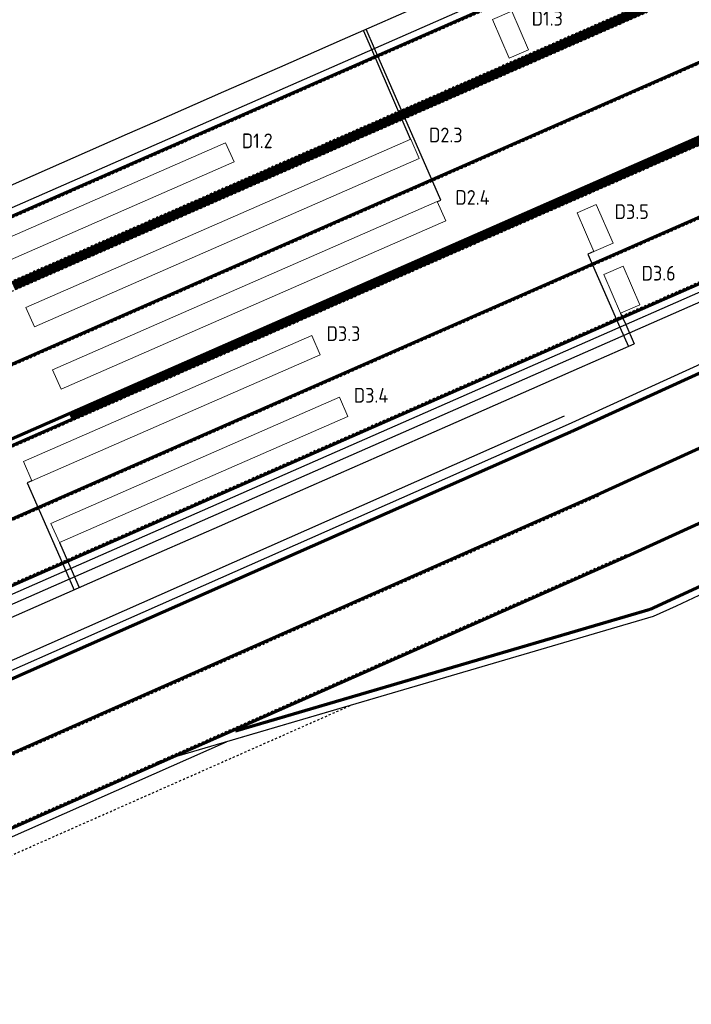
# Model space of a CAD drawing. Header units: metres. Extents: x 144112 to 146497, y 457631 to 458575.
# Tile 56 of 59: x 146296 to 146328, y 458429 to 458476. Entities that reach past the tile are written whole.
import ezdxf
from ezdxf.enums import TextEntityAlignment as Align

# ---------------------------------------------------------------- set-up
doc = ezdxf.new("R2010")
doc.units = ezdxf.units.M
doc.header["$LTSCALE"] = 0.25
for name, pattern in [('STIPPELFIJN', [0.375, 0.25, -0.125]), ('VW-1-3_STREEP', [4, 1, -3]), ('VW-3-3_STREEP', [6, 3, -3]), ('VW-3-9_STREEP', [12, 3, -9])]:
    doc.linetypes.add(name, pattern=pattern)
doc.layers.get('0').update_dxf_attribs({"linetype": 'CONTINUOUS', "lineweight": 0})
for name, color, linetype in [('KABEL-500', 3, 'CONTINUOUS'), ('LUS-T-CODE', 1, 'CONTINUOUS'), ('ONDERGROND', 7, 'CONTINUOUS'), ('VRI - uitslijper', 1, 'CONTINUOUS'), ('WEG-NW-BANDEN', 7, 'CONTINUOUS'), ('WEG-NW-MARKERING', 7, 'STIPPELFIJN'), ('WEG-NW-MARKERING 1-3 STREEP BLOK 45CM', 7, 'VW-1-3_STREEP'), ('WEG-NW-MARKERING 1-3 STREEP DIK 15', 7, 'VW-1-3_STREEP'), ('WEG-NW-MARKERING 3-3 STREEP DIK 15', 7, 'VW-3-3_STREEP'), ('WEG-NW-MARKERING 3-9 STREEP DIK 15', 7, 'VW-3-9_STREEP'), ('WEG-NW-MARKERING DOORGETROKKEN DIK 15', 7, 'CONTINUOUS'), ('WEG-NW-MARKERING VLAK', 7, 'CONTINUOUS'), ('WEG-NW-VERHARDEBERM', 42, 'STIPPELFIJN'), ('WEG-NW-VERHARDING', 42, 'CONTINUOUS')]:
    doc.layers.add(name, color=color, linetype=linetype)
doc.layers.add('LUSSEN', color=7, linetype='CONTINUOUS', lineweight=0)
doc.styles.add('I020-1', font='ISO', dxfattribs={"height": 2})
doc.styles.add('ISO', font='ISO')

# ---------------------------------------------------------------- blocks, each defined once
blk = doc.blocks.new('V_1X2')
blk.add_lwpolyline([(-1, 0), (1, 0), (1, -1), (-1, -1), (-1, 0)])
at = {"layer": 'LUS-T-CODE', "style": 'I020-1'}
blk.add_attdef('LUS', text='', height=1, rotation=270, dxfattribs=at).set_placement((0.022, -2.416), align=Align.MIDDLE)
blk = doc.blocks.new('V_15X1')
blk.add_lwpolyline([(0.5, 0), (0.5, -15), (-0.5, -15), (-0.5, 0)], close=True)
at = {"layer": 'LUS-T-CODE', "style": 'ISO'}
blk.add_attdef('LUS', text='', height=1, rotation=270, dxfattribs=at).set_placement((-0.021, -16.415), align=Align.MIDDLE)
blk = doc.blocks.new('V_20X1')
blk.add_lwpolyline([(0.5, 0), (0.5, -20), (-0.5, -20), (-0.5, 0)], close=True)
at = {"layer": 'LUS-T-CODE', "style": 'I020-1'}
blk.add_attdef('LUS', text='', height=1, rotation=270, dxfattribs=at).set_placement((0.014, -21.613), align=Align.MIDDLE)
blk = doc.blocks.new('N237_ondergrond1')
at = {"layer": 'WEG-NW-BANDEN', "color": 8, "flags": 128}
blk.add_lwpolyline([(146348.518, 458471.119), (146275.012, 458438.854), (146276.014, 458436.585), (146321.554, 458456.698)], dxfattribs=at)
blk.add_lwpolyline([(146348.518, 458471.119), (146275.012, 458438.854), (146276.014, 458436.585), (146321.554, 458456.698)], dxfattribs=at)
at = {"layer": 'WEG-NW-MARKERING', "color": 8, "flags": 128}
for points in [[(146374.703, 458498), (146262.689, 458448.833)], [(146374.703, 458498), (146262.689, 458448.833)], [(146369.461, 458495.208), (146262.87, 458448.421)], [(146369.461, 458495.208), (146262.87, 458448.421)], [(146373.094, 458493.253), (146264.177, 458445.445)], [(146373.094, 458493.253), (146264.177, 458445.445)], [(146374.078, 458489.808), (146265.603, 458442.194)], [(146374.078, 458489.808), (146265.603, 458442.194)], [(146372.844, 458485.772), (146266.889, 458439.264)], [(146372.844, 458485.772), (146266.889, 458439.264)], [(146328.466, 458480.708), (146261.584, 458451.351)], [(146328.466, 458480.708), (146261.584, 458451.351)], [(146348.136, 458471.923), (146263.319, 458434.694)], [(146348.136, 458471.923), (146263.319, 458434.694)], [(146273.507, 458430.952), (146323.226, 458452.911)], [(146273.507, 458430.952), (146323.226, 458452.911)], [(146324.479, 458450.075), (146277.198, 458429.193)], [(146324.479, 458450.075), (146277.198, 458429.193)]]:
    blk.add_lwpolyline(points, dxfattribs=at)
at = {"layer": 'WEG-NW-MARKERING 1-3 STREEP BLOK 45CM', "color": 8, "ltscale": 0.25, "const_width": 0.45, "flags": 128}
for points in [[(146488.524, 458544.393), (146409.873, 458509.578), (146373.98, 458490.011), (146298.005, 458456.663)], [(146488.524, 458544.393), (146409.873, 458509.578), (146373.98, 458490.011), (146298.005, 458456.663)], [(146369.371, 458495.414), (146295.282, 458462.893)], [(146369.371, 458495.414), (146295.282, 458462.893)]]:
    blk.add_lwpolyline(points, dxfattribs=at)
at = {"layer": 'WEG-NW-MARKERING 1-3 STREEP DIK 15', "color": 8, "ltscale": 0.25, "const_width": 0.15, "flags": 128}
for points in [[(146270.473, 458448.291), (146373.061, 458493.32), (146408.367, 458512.63), (146487.147, 458547.502)], [(146270.473, 458448.291), (146373.061, 458493.32), (146408.367, 458512.63), (146487.147, 458547.502)], [(146372.814, 458485.84), (146273.2, 458442.116)], [(146372.814, 458485.84), (146273.2, 458442.116)]]:
    blk.add_lwpolyline(points, dxfattribs=at)
at = {"layer": 'WEG-NW-MARKERING 3-3 STREEP DIK 15', "color": 8, "ltscale": 0.25, "const_width": 0.15, "flags": 128}
for points in [[(146267.867, 458454.191), (146328.436, 458480.777)], [(146267.867, 458454.191), (146328.436, 458480.777)], [(146302.687, 458440.369), (146278.658, 458429.756)], [(146302.687, 458440.369), (146278.658, 458429.756)]]:
    blk.add_lwpolyline(points, dxfattribs=at)
at = {"layer": 'WEG-NW-MARKERING 3-9 STREEP DIK 15', "color": 8, "ltscale": 0.25, "const_width": 0.15, "flags": 128}
blk.add_lwpolyline([(146277.345, 458432.729), (146323.196, 458452.98), (146354.524, 458467.259), (146494.389, 458532.848)], dxfattribs=at)
blk.add_lwpolyline([(146277.345, 458432.729), (146323.196, 458452.98), (146354.524, 458467.259), (146494.389, 458532.848)], dxfattribs=at)
at = {"layer": 'WEG-NW-MARKERING DOORGETROKKEN DIK 15', "color": 8, "const_width": 0.15, "flags": 128}
for points in [[(146490.043, 458541.846), (146409.988, 458506.504), (146348.17, 458471.856), (146274.371, 458439.463)], [(146490.043, 458541.846), (146409.988, 458506.504), (146348.17, 458471.856), (146274.371, 458439.463)], [(146321.887, 458455.954), (146353.16, 458470.21), (146492.968, 458535.771)], [(146321.887, 458455.954), (146353.16, 458470.21), (146492.968, 458535.771)], [(146324.543, 458450.022), (146355.888, 458464.31), (146379.714, 458475.482)], [(146324.543, 458450.022), (146355.888, 458464.31), (146379.714, 458475.482)], [(146297.945, 458456.8), (146271.786, 458445.318)], [(146297.945, 458456.8), (146271.786, 458445.318)], [(146298.065, 458456.525), (146271.907, 458445.043)], [(146298.065, 458456.525), (146271.907, 458445.043)], [(146276.032, 458435.702), (146321.883, 458455.953)], [(146276.032, 458435.702), (146321.883, 458455.953)], [(146302.165, 458440.138), (146324.542, 458450.021)], [(146302.165, 458440.138), (146324.542, 458450.021)]]:
    blk.add_lwpolyline(points, dxfattribs=at)
blk.add_lwpolyline([(146305.869, 458441.693), (146325.643, 458447.492, 0.003887), (146468.151, 458514.148, 0.003791)], format="xyb", dxfattribs=at)
blk.add_lwpolyline([(146305.869, 458441.693), (146325.643, 458447.492, 0.003887), (146468.151, 458514.148, 0.003791)], format="xyb", dxfattribs=at)
at = {"layer": 'WEG-NW-MARKERING VLAK', "color": 8, "flags": 128}
blk.add_lwpolyline([(146315.612, 458444.16), (146302.135, 458440.207)], dxfattribs=at)
blk.add_lwpolyline([(146315.612, 458444.16), (146302.135, 458440.207)], dxfattribs=at)
at = {"layer": 'WEG-NW-VERHARDEBERM', "color": 8, "flags": 128}
blk.add_lwpolyline([(146277.212, 458427.833), (146311.344, 458442.908)], dxfattribs=at)
blk.add_lwpolyline([(146277.212, 458427.833), (146311.344, 458442.908)], dxfattribs=at)
at = {"layer": 'WEG-NW-VERHARDING', "color": 8, "flags": 128}
blk.add_lwpolyline([(146321.731, 458456.296), (146353.003, 458470.55), (146492.808, 458536.111), (146495.919, 458529.58), (146481.153, 458522.695), (146482.235, 458520.047), (146464.811, 458512.139, -0.003792), (146325.775, 458447.14), (146305.45, 458441.179)], format="xyb", dxfattribs=at)
blk.add_lwpolyline([(146321.731, 458456.296), (146353.003, 458470.55), (146492.808, 458536.111), (146495.919, 458529.58), (146481.153, 458522.695), (146482.235, 458520.047), (146464.811, 458512.139, -0.003792), (146325.775, 458447.14), (146305.45, 458441.179)], format="xyb", dxfattribs=at)
for points in [[(146368.94, 458498.965), (146262.113, 458452.075)], [(146368.94, 458498.965), (146262.113, 458452.075)], [(146348.341, 458471.521), (146263.5, 458434.282)], [(146348.341, 458471.521), (146263.5, 458434.282)], [(146271.216, 458433.985), (146321.731, 458456.296)], [(146271.216, 458433.985), (146321.731, 458456.296)], [(146276.889, 458428.565), (146305.45, 458441.179)], [(146276.889, 458428.565), (146305.45, 458441.179)]]:
    blk.add_lwpolyline(points, dxfattribs=at)

msp = doc.modelspace()

# ---------------------------------------------------------------- linework, layer by layer
at = {"layer": 'KABEL-500'}
for p, q in [((146312.366, 458474.133), (146311.966, 458475.049)), ((146312.498, 458474.191), (146312.097, 458475.107)), ((146324.189, 458460.92), (146324.591, 458460.005)), ((146324.465, 458461.041), (146324.867, 458460.126)), ((146297.786, 458449.321), (146298.188, 458448.405)), ((146298.023, 458449.435), (146298.425, 458448.52))]:
    msp.add_line(p, q, dxfattribs=at)
at = {"layer": 'KABEL-500', "flags": 128}
for points in [[(146269.517, 458456.42), (146276.442, 458459.456), (146278.591, 458460.4), (146279.972, 458461.006), (146283.619, 458462.607), (146284.691, 458463.077), (146289.796, 458465.318), (146291.345, 458465.998), (146292.616, 458466.556), (146295.006, 458467.605), (146300.731, 458470.118), (146302.042, 458470.693), (146305.324, 458472.134), (146307.982, 458473.3), (146310.966, 458474.61), (146315.183, 458476.461), (146319.188, 458478.219), (146324.979, 458480.761), (146331.254, 458483.515)], [(146277.045, 458439.135), (146278.746, 458439.882), (146280.368, 458440.594), (146282.824, 458441.672), (146285.125, 458442.682), (146288.956, 458444.363), (146291.934, 458445.671), (146299.876, 458449.157), (146305.107, 458451.452), (146306.871, 458452.227), (146315.994, 458456.231), (146322.255, 458458.98), (146324.867, 458460.126)]]:
    msp.add_lwpolyline(points, dxfattribs=at)
at = {"layer": 'VRI - uitslijper'}
for p, q in [((146314.219, 458469.87), (146312.366, 458474.133)), ((146315.654, 458466.969), (146312.498, 458474.191)), ((146315.49, 458466.897), (146315.654, 458466.969)), ((146322.942, 458464.523), (146322.667, 458464.403)), ((146322.667, 458464.403), (146324.189, 458460.92)), ((146324.223, 458461.591), (146324.465, 458461.041)), ((146296.17, 458453.602), (146295.955, 458453.508)), ((146295.955, 458453.508), (146297.786, 458449.321)), ((146297.483, 458450.665), (146298.023, 458449.435))]:
    msp.add_line(p, q, dxfattribs=at)

# ---------------------------------------------------------------- block references
at = {"layer": 'LUSSEN'}
ref = msp.add_blockref('V_1X2', (146318.521, 458474.643), dxfattribs=dict(at, rotation=113.4593459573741))
ref.add_attrib('LUS', 'D1.3', dxfattribs={"layer": 'LUS-T-CODE', "height": 0.7, "style": 'I020-1'}).set_placement((146320.728, 458475.625), align=Align.MIDDLE)
ref = msp.add_blockref('V_15X1', (146291.86, 458463.236), dxfattribs=dict(at, rotation=113.6112305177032))
ref.add_attrib('LUS', 'D1.2', dxfattribs={"layer": 'LUS-T-CODE', "height": 0.7, "style": 'ISO'}).set_placement((146306.909, 458469.792), align=Align.MIDDLE)
ref = msp.add_blockref('V_20X1', (146296.094, 458461.402), dxfattribs=dict(at, rotation=113.6112305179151))
ref.add_attrib('LUS', 'D2.3', dxfattribs={"layer": 'LUS-T-CODE', "height": 0.7, "style": 'I020-1'}).set_placement((146315.893, 458470.071), align=Align.MIDDLE)
ref = msp.add_blockref('V_20X1', (146297.364, 458458.429), dxfattribs=dict(at, rotation=113.6112305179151))
ref.add_attrib('LUS', 'D2.4', dxfattribs={"layer": 'LUS-T-CODE', "height": 0.7, "style": 'I020-1'}).set_placement((146317.163, 458467.098), align=Align.MIDDLE)
ref = msp.add_blockref('V_1X2', (146322.544, 458465.44), dxfattribs=dict(at, rotation=113.4593459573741))
ref.add_attrib('LUS', 'D3.5', dxfattribs={"layer": 'LUS-T-CODE', "height": 0.7, "style": 'I020-1'}).set_placement((146324.751, 458466.422), align=Align.MIDDLE)
ref = msp.add_blockref('V_1X2', (146323.825, 458462.508), dxfattribs=dict(at, rotation=113.4593459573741))
ref.add_attrib('LUS', 'D3.6', dxfattribs={"layer": 'LUS-T-CODE', "height": 0.7, "style": 'I020-1'}).set_placement((146326.033, 458463.49), align=Align.MIDDLE)
ref = msp.add_blockref('V_15X1', (146295.97, 458454.06), dxfattribs=dict(at, rotation=113.6112305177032))
ref.add_attrib('LUS', 'D3.3', dxfattribs={"layer": 'LUS-T-CODE', "height": 0.7, "style": 'ISO'}).set_placement((146311.019, 458460.616), align=Align.MIDDLE)
ref = msp.add_blockref('V_15X1', (146297.283, 458451.123), dxfattribs=dict(at, rotation=113.6112305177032))
ref.add_attrib('LUS', 'D3.4', dxfattribs={"layer": 'LUS-T-CODE', "height": 0.7, "style": 'ISO'}).set_placement((146312.332, 458457.679), align=Align.MIDDLE)
at = {"layer": 'ONDERGROND'}
msp.add_blockref('N237_ondergrond1', (0, 0), dxfattribs=at)

doc.saveas('drawing.dxf')
